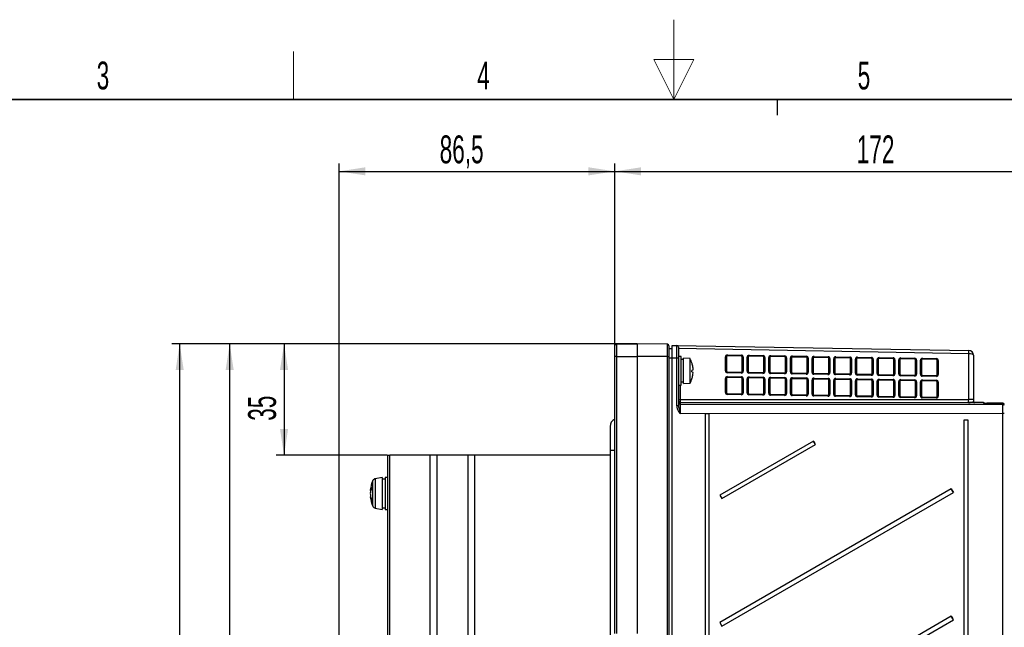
# Model space of a CAD drawing. Header units: millimetres. Extents: x 5 to 418, y 2 to 292.
# Tile 41 of 48: x 135 to 258, y 216 to 292. Entities that reach past the tile are written whole.
import ezdxf

# ---------------------------------------------------------------- set-up
doc = ezdxf.new("R2010")
doc.units = ezdxf.units.MM
doc.layers.add('SLD-0', color=7, linetype='Continuous')
doc.styles.add('SLDTEXTSTYLE0', font='TXT', dxfattribs={"width": 0.605})
doc.dimstyles.new('SLDDIMSTYLE1', dxfattribs={"dimtxt": 3.5, "dimasz": 3.302, "dimexe": 0, "dimexo": 0.0625, "dimgap": 0.875, "dimtad": 1, "dimlfac": 2.5, "dimrnd": 1e-09, "dimzin": 12, "dimdsep": 46, "dimtxsty": 'SLDTEXTSTYLE0', "dimsah": 1, "dimcen": 0.09, "dimadec": 0, "dimazin": 3, "dimtfac": 1, "dimtofl": 0, "dimtmove": 0, "dimatfit": 3, "dimfxl": 1, "dimfrac": 2, "dimtolj": 1, "dimtzin": 12, "dimarcsym": 0})
doc.dimstyles.new('SLDDIMSTYLE2', dxfattribs={"dimtxt": 3.5, "dimasz": 3.302, "dimexe": 0, "dimexo": 0.0625, "dimgap": 0.875, "dimtad": 1, "dimdec": 0, "dimlfac": 2.5, "dimrnd": 1e-09, "dimzin": 12, "dimdsep": 46, "dimtxsty": 'SLDTEXTSTYLE0', "dimsah": 1, "dimcen": 0.09, "dimadec": 0, "dimazin": 3, "dimtfac": 1, "dimtofl": 0, "dimtmove": 0, "dimatfit": 3, "dimfxl": 1, "dimfrac": 2, "dimtolj": 1, "dimtzin": 12, "dimarcsym": 0})

# ---------------------------------------------------------------- blocks, each defined once
blk = doc.blocks.new('_D_2')
at = {"layer": 'SLD-0'}
for p, q in [((212.38, 251.82), (160.26, 251.82)), ((161.26, 123.82), (161.26, 251.82)), ((175.78, 123.82), (160.26, 123.82))]:
    blk.add_line(p, q, dxfattribs=at)
for points in [[(161.26, 251.82), (160.75, 248.52), (161.76, 248.52)], [(161.26, 123.82), (161.76, 127.12), (160.75, 127.12)]]:
    blk.add_solid(points, dxfattribs=at)
at = {"layer": 'SLD-0', "insert": (156.74, 183.81), "char_height": 3.5, "attachment_point": 1, "rotation": 90, "style": 'SLDTEXTSTYLE0'}
blk.add_mtext('320', dxfattribs=at)
blk = doc.blocks.new('_D_3')
at = {"layer": 'SLD-0'}
for p, q in [((212.38, 251.82), (167.08, 251.82)), ((168.08, 251.82), (168.08, 237.82)), ((181.04, 237.82), (167.08, 237.82))]:
    blk.add_line(p, q, dxfattribs=at)
for points in [[(168.08, 251.82), (167.57, 248.52), (168.59, 248.52)], [(168.08, 237.82), (168.59, 241.12), (167.57, 241.12)]]:
    blk.add_solid(points, dxfattribs=at)
at = {"layer": 'SLD-0', "insert": (163.57, 242.15), "char_height": 3.5, "attachment_point": 1, "rotation": 90, "style": 'SLDTEXTSTYLE0'}
blk.add_mtext('35', dxfattribs=at)
blk = doc.blocks.new('_D_4')
at = {"layer": 'SLD-0'}
for p, q in [((209.58, 250.22), (209.58, 274.46)), ((278.34, 240.42), (278.34, 274.46)), ((209.58, 273.46), (278.34, 273.46))]:
    blk.add_line(p, q, dxfattribs=at)
for points in [[(209.58, 273.46), (212.89, 272.95), (212.89, 273.97)], [(278.34, 273.46), (275.04, 273.97), (275.04, 272.95)]]:
    blk.add_solid(points, dxfattribs=at)
at = {"layer": 'SLD-0', "insert": (239.95, 277.97), "char_height": 3.5, "attachment_point": 1, "style": 'SLDTEXTSTYLE0'}
blk.add_mtext('172', dxfattribs=at)
blk = doc.blocks.new('_D_5')
at = {"layer": 'SLD-0'}
for p, q in [((174.98, 140.71), (174.98, 274.46)), ((209.58, 250.22), (209.58, 274.46)), ((174.98, 273.46), (209.58, 273.46))]:
    blk.add_line(p, q, dxfattribs=at)
for points in [[(174.98, 273.46), (178.29, 272.95), (178.29, 273.97)], [(209.58, 273.46), (206.28, 273.97), (206.28, 272.95)]]:
    blk.add_solid(points, dxfattribs=at)
at = {"layer": 'SLD-0', "insert": (187.61, 277.97), "char_height": 3.5, "attachment_point": 1, "style": 'SLDTEXTSTYLE0'}
blk.add_mtext('86,5', dxfattribs=at)
blk = doc.blocks.new('_D_6')
at = {"layer": 'SLD-0'}
for p, q in [((212.38, 251.82), (153.98, 251.82)), ((154.98, 251.82), (154.98, 115.82)), ((212.38, 115.82), (153.98, 115.82))]:
    blk.add_line(p, q, dxfattribs=at)
for points in [[(154.98, 251.82), (154.48, 248.52), (155.49, 248.52)], [(154.98, 115.82), (155.49, 119.12), (154.48, 119.12)]]:
    blk.add_solid(points, dxfattribs=at)
at = {"layer": 'SLD-0', "insert": (150.47, 179.81), "char_height": 3.5, "attachment_point": 1, "rotation": 90, "style": 'SLDTEXTSTYLE0'}
blk.add_mtext('340', dxfattribs=at)

msp = doc.modelspace()

# ---------------------------------------------------------------- linework, layer by layer
at = {"color": 7, "linetype": 'Continuous', "lineweight": 25}
for p, q in [((209.5849, 250.2215), (209.5849, 251.5761)), ((209.7814, 251.776), (212.3849, 251.8215)), ((209.7814, 251.776), (209.7814, 250.2215)), ((212.3849, 251.8215), (212.3849, 250.2215)), ((216.1883, 251.7551), (212.3849, 251.8215)), ((216.1883, 250.2215), (216.1883, 251.7551)), ((216.3849, 251.5551), (216.3849, 250.2215)), ((216.3849, 251.2145), (216.7849, 251.2215)), ((216.7849, 250.0148), (216.7849, 251.6145)), ((216.7849, 251.6145), (217.3883, 251.604)), ((217.3883, 251.604), (253.9953, 250.965)), ((217.5849, 251.404), (217.5849, 250.0042)), ((253.9953, 250.565), (217.5849, 251.2006)), ((209.7814, 250.2215), (209.5849, 250.2215)), ((209.5849, 215.4215), (209.5849, 250.2215)), ((209.7814, 250.2215), (212.3849, 250.2215)), ((209.7814, 250.2215), (209.7814, 215.4215)), ((212.3849, 250.2215), (212.3849, 215.4215)), ((216.1883, 250.2215), (212.3849, 250.2215)), ((216.1883, 123.4807), (216.1883, 250.2215)), ((216.1883, 250.2215), (216.3849, 250.2215)), ((216.3849, 250.2215), (216.3849, 123.4807)), ((216.7849, 250.0217), (216.3849, 250.0147)), ((216.7849, 123.6283), (216.7849, 250.0148)), ((217.3884, 250.0042), (216.7849, 250.0148)), ((217.3884, 244.0057), (217.3884, 250.0042)), ((217.5849, 250.0042), (217.3884, 250.0042)), ((217.9049, 250.2215), (217.5849, 250.2215)), ((217.5849, 250.0042), (217.5849, 244.0057)), ((217.9049, 246.6215), (217.9049, 250.2215)), ((218.2249, 249.8215), (217.9049, 249.8215)), ((219.0249, 249.9615), (218.2249, 250.0215)), ((218.2249, 246.8215), (218.2249, 250.0215)), ((219.0249, 246.8815), (219.0249, 249.9615)), ((223.467, 248.4129), (223.467, 250.1729)), ((223.467, 250.1729), (223.5849, 250.1729)), ((223.5849, 250.1729), (223.5849, 248.4129)), ((225.4666, 250.2622), (223.707, 250.2929)), ((223.7111, 250.4129), (225.4708, 250.3821)), ((225.5846, 250.1422), (225.7066, 250.1422)), ((225.5846, 248.3822), (225.5846, 250.1422)), ((225.7066, 250.1422), (225.7066, 248.3822)), ((226.1861, 248.3655), (226.1861, 250.1254)), ((226.1861, 250.1254), (226.304, 250.1254)), ((226.304, 250.1254), (226.304, 248.3655)), ((228.1858, 250.2147), (226.4261, 250.2454)), ((226.4303, 250.3654), (228.19, 250.3347)), ((228.3037, 250.0947), (228.4258, 250.0947)), ((228.3037, 248.3348), (228.3037, 250.0947)), ((228.4258, 250.0947), (228.4258, 248.3348)), ((228.9053, 248.318), (228.9053, 250.078)), ((228.9053, 250.078), (229.0232, 250.078)), ((229.0232, 250.078), (229.0232, 248.318)), ((230.905, 250.1672), (229.1453, 250.198)), ((229.1495, 250.3179), (230.9092, 250.2872)), ((231.0229, 250.0473), (231.145, 250.0473)), ((231.0229, 248.2873), (231.0229, 250.0473)), ((231.145, 250.0473), (231.145, 248.2873)), ((231.6245, 248.2705), (231.6245, 250.0305)), ((231.6245, 250.0305), (231.7424, 250.0305)), ((231.7424, 250.0305), (231.7424, 248.2705)), ((233.6242, 250.1198), (231.8645, 250.1505)), ((231.8687, 250.2705), (233.6283, 250.2398)), ((233.7421, 249.9998), (233.8642, 249.9998)), ((233.7421, 248.2398), (233.7421, 249.9998)), ((233.8642, 249.9998), (233.8642, 248.2398)), ((234.3436, 248.2231), (234.3436, 249.983)), ((234.3436, 249.983), (234.4615, 249.983)), ((234.4615, 249.983), (234.4615, 248.2231)), ((236.3433, 250.0723), (234.5836, 250.103)), ((234.5878, 250.223), (236.3475, 250.1923)), ((236.4612, 249.9523), (236.5833, 249.9523)), ((236.4612, 248.1924), (236.4612, 249.9523)), ((236.5833, 249.9523), (236.5833, 248.1924)), ((237.0628, 248.1756), (237.0628, 249.9356)), ((237.0628, 249.9356), (237.1807, 249.9356)), ((237.1807, 249.9356), (237.1807, 248.1756)), ((239.0625, 250.0249), (237.3028, 250.0556)), ((237.307, 250.1755), (239.0667, 250.1448)), ((239.1804, 249.9049), (239.3025, 249.9049)), ((239.1804, 248.1449), (239.1804, 249.9049)), ((239.3025, 249.9049), (239.3025, 248.1449)), ((239.782, 248.1282), (239.782, 249.8881)), ((239.782, 249.8881), (239.8999, 249.8881)), ((239.8999, 249.8881), (239.8999, 248.1282)), ((241.7817, 249.9774), (240.022, 250.0081)), ((240.0262, 250.1281), (241.7859, 250.0974)), ((241.8996, 249.8574), (242.0217, 249.8574)), ((241.8996, 248.0974), (241.8996, 249.8574)), ((242.0217, 249.8574), (242.0217, 248.0974)), ((242.5012, 248.0807), (242.5012, 249.8407)), ((242.5012, 249.8407), (242.6191, 249.8407)), ((242.6191, 249.8407), (242.6191, 248.0807)), ((244.5008, 249.9299), (242.7412, 249.9606)), ((242.7453, 250.0806), (244.505, 250.0499)), ((244.6188, 249.8099), (244.7408, 249.8099)), ((244.6188, 248.05), (244.6188, 249.8099)), ((244.7408, 249.8099), (244.7408, 248.05)), ((245.2203, 248.0332), (245.2203, 249.7932)), ((245.2203, 249.7932), (245.3382, 249.7932)), ((245.3382, 249.7932), (245.3382, 248.0332)), ((247.22, 249.8825), (245.4603, 249.9132)), ((245.4645, 250.0332), (247.2242, 250.0024)), ((247.3379, 249.7625), (247.46, 249.7625)), ((247.3379, 248.0025), (247.3379, 249.7625)), ((247.46, 249.7625), (247.46, 248.0025)), ((247.9395, 247.9858), (247.9395, 249.7457)), ((247.9395, 249.7457), (248.0574, 249.7457)), ((248.0574, 249.7457), (248.0574, 247.9858)), ((249.9392, 249.835), (248.1795, 249.8657)), ((248.1837, 249.9857), (249.9434, 249.955)), ((250.0571, 249.715), (250.1792, 249.715)), ((250.0571, 247.9551), (250.0571, 249.715)), ((250.1792, 249.715), (250.1792, 247.9551)), ((253.9953, 244.8259), (253.9953, 250.565)), ((254.5849, 250.3651), (254.5849, 244.8259)), ((219.3806, 248.489), (219.2663, 248.4729)), ((223.467, 248.4129), (223.5849, 248.4129)), ((225.5846, 248.3822), (225.7066, 248.3822)), ((226.1861, 248.3655), (226.304, 248.3655)), ((219.2635, 248.2779), (219.3773, 248.2619)), ((223.467, 245.6928), (223.467, 247.4528)), ((223.467, 247.4528), (223.5849, 247.4528)), ((223.5849, 247.4528), (223.5849, 245.6928)), ((223.7028, 248.293), (225.4625, 248.2622)), ((225.4625, 248.1423), (223.7028, 248.173)), ((225.4666, 247.5421), (223.707, 247.5728)), ((223.7111, 247.6928), (225.4708, 247.662)), ((225.5846, 247.4221), (225.7066, 247.4221)), ((225.5846, 245.6621), (225.5846, 247.4221)), ((225.7066, 247.4221), (225.7066, 245.6621)), ((226.1861, 245.6454), (226.1861, 247.4053)), ((226.1861, 247.4053), (226.304, 247.4053)), ((226.304, 247.4053), (226.304, 245.6454)), ((226.4219, 248.2455), (228.1816, 248.2148)), ((228.1816, 248.0948), (226.4219, 248.1255)), ((228.1858, 247.4946), (226.4261, 247.5253)), ((226.4303, 247.6453), (228.19, 247.6146)), ((228.3037, 248.3348), (228.4258, 248.3348)), ((228.3037, 247.3746), (228.4258, 247.3746)), ((228.3037, 245.6146), (228.3037, 247.3746)), ((228.4258, 247.3746), (228.4258, 245.6146)), ((228.9053, 248.318), (229.0232, 248.318)), ((228.9053, 245.5979), (228.9053, 247.3579)), ((228.9053, 247.3579), (229.0232, 247.3579)), ((229.0232, 247.3579), (229.0232, 245.5979)), ((229.1411, 248.198), (230.9008, 248.1673)), ((230.9008, 248.0473), (229.1411, 248.078)), ((230.905, 247.4471), (229.1453, 247.4778)), ((229.1495, 247.5978), (230.9092, 247.5671)), ((231.0229, 248.2873), (231.145, 248.2873)), ((231.0229, 247.3271), (231.145, 247.3271)), ((231.0229, 245.5672), (231.0229, 247.3271)), ((231.145, 247.3271), (231.145, 245.5672)), ((231.6245, 248.2705), (231.7424, 248.2705)), ((231.6245, 245.5504), (231.6245, 247.3104)), ((231.6245, 247.3104), (231.7424, 247.3104)), ((231.7424, 247.3104), (231.7424, 245.5504)), ((231.8603, 248.1506), (233.62, 248.1199)), ((233.62, 247.9999), (231.8603, 248.0306)), ((233.6242, 247.3997), (231.8645, 247.4304)), ((231.8687, 247.5504), (233.6283, 247.5196)), ((233.7421, 248.2398), (233.8642, 248.2398)), ((233.7421, 247.2797), (233.8642, 247.2797)), ((233.7421, 245.5197), (233.7421, 247.2797)), ((233.8642, 247.2797), (233.8642, 245.5197)), ((234.3436, 248.2231), (234.4615, 248.2231)), ((234.3436, 245.503), (234.3436, 247.2629)), ((234.3436, 247.2629), (234.4615, 247.2629)), ((234.4615, 247.2629), (234.4615, 245.503)), ((234.5794, 248.1031), (236.3391, 248.0724)), ((236.3391, 247.9524), (234.5794, 247.9831)), ((236.3433, 247.3522), (234.5836, 247.3829)), ((234.5878, 247.5029), (236.3475, 247.4722)), ((236.4612, 248.1924), (236.5833, 248.1924)), ((236.4612, 247.2322), (236.5833, 247.2322)), ((236.4612, 245.4723), (236.4612, 247.2322)), ((236.5833, 247.2322), (236.5833, 245.4723)), ((237.0628, 248.1756), (237.1807, 248.1756)), ((237.0628, 245.4555), (237.0628, 247.2155)), ((237.0628, 247.2155), (237.1807, 247.2155)), ((237.1807, 247.2155), (237.1807, 245.4555)), ((237.2986, 248.0556), (239.0583, 248.0249)), ((239.0583, 247.9049), (237.2986, 247.9357)), ((239.0625, 247.3047), (237.3028, 247.3355)), ((237.307, 247.4554), (239.0667, 247.4247)), ((239.1804, 248.1449), (239.3025, 248.1449)), ((239.1804, 247.1848), (239.3025, 247.1848)), ((239.1804, 245.4248), (239.1804, 247.1848)), ((239.3025, 247.1848), (239.3025, 245.4248)), ((239.782, 248.1282), (239.8999, 248.1282)), ((239.782, 245.408), (239.782, 247.168)), ((239.782, 247.168), (239.8999, 247.168)), ((239.8999, 247.168), (239.8999, 245.408)), ((240.0178, 248.0082), (241.7775, 247.9775)), ((241.7775, 247.8575), (240.0178, 247.8882)), ((241.7817, 247.2573), (240.022, 247.288)), ((240.0262, 247.408), (241.7859, 247.3773)), ((241.8996, 248.0974), (242.0217, 248.0974)), ((241.8996, 247.1373), (242.0217, 247.1373)), ((241.8996, 245.3773), (241.8996, 247.1373)), ((242.0217, 247.1373), (242.0217, 245.3773)), ((242.5012, 248.0807), (242.6191, 248.0807)), ((242.5012, 245.3606), (242.5012, 247.1205)), ((242.5012, 247.1205), (242.6191, 247.1205)), ((242.6191, 247.1205), (242.6191, 245.3606)), ((242.737, 247.9607), (244.4967, 247.93)), ((244.4967, 247.81), (242.737, 247.8407)), ((244.5008, 247.2098), (242.7412, 247.2405)), ((242.7453, 247.3605), (244.505, 247.3298)), ((244.6188, 248.05), (244.7408, 248.05)), ((245.2203, 248.0332), (245.3382, 248.0332)), ((245.4561, 247.9132), (247.2158, 247.8825)), ((247.2158, 247.7626), (245.4561, 247.7933)), ((247.22, 247.1624), (245.4603, 247.1931)), ((245.4645, 247.313), (247.2242, 247.2823)), ((247.3379, 248.0025), (247.46, 248.0025)), ((247.9395, 247.9858), (248.0574, 247.9858)), ((248.1753, 247.8658), (249.935, 247.8351)), ((249.935, 247.7151), (248.1753, 247.7458)), ((249.9392, 247.1149), (248.1795, 247.1456)), ((248.1837, 247.2656), (249.9434, 247.2349)), ((250.0571, 247.9551), (250.1792, 247.9551)), ((217.5849, 246.6215), (217.9049, 246.6215)), ((217.7814, 246.6215), (217.7814, 244.8149)), ((217.9049, 247.0215), (218.2249, 247.0215)), ((218.2249, 246.8215), (219.0249, 246.8815)), ((244.6188, 247.0898), (244.7408, 247.0898)), ((244.6188, 245.3299), (244.6188, 247.0898)), ((244.7408, 247.0898), (244.7408, 245.3299)), ((245.2203, 245.3131), (245.2203, 247.0731)), ((245.2203, 247.0731), (245.3382, 247.0731)), ((245.3382, 247.0731), (245.3382, 245.3131)), ((247.3379, 247.0424), (247.46, 247.0424)), ((247.3379, 245.2824), (247.3379, 247.0424)), ((247.46, 247.0424), (247.46, 245.2824)), ((247.9395, 245.2657), (247.9395, 247.0256)), ((247.9395, 247.0256), (248.0574, 247.0256)), ((248.0574, 247.0256), (248.0574, 245.2657)), ((250.0571, 246.9949), (250.1792, 246.9949)), ((250.0571, 245.2349), (250.0571, 246.9949)), ((250.1792, 246.9949), (250.1792, 245.2349)), ((217.5849, 244.8149), (217.7814, 244.8149)), ((217.7814, 244.8149), (253.9953, 244.8259)), ((223.467, 245.6928), (223.5849, 245.6928)), ((223.7028, 245.5728), (225.4625, 245.5421)), ((225.4625, 245.4221), (223.7028, 245.4529)), ((225.5846, 245.6621), (225.7066, 245.6621)), ((226.1861, 245.6454), (226.304, 245.6454)), ((226.4219, 245.5254), (228.1816, 245.4947)), ((228.1816, 245.3747), (226.4219, 245.4054)), ((228.3037, 245.6146), (228.4258, 245.6146)), ((228.9053, 245.5979), (229.0232, 245.5979)), ((229.1411, 245.4779), (230.9008, 245.4472)), ((230.9008, 245.3272), (229.1411, 245.3579)), ((231.0229, 245.5672), (231.145, 245.5672)), ((231.6245, 245.5504), (231.7424, 245.5504)), ((231.8603, 245.4305), (233.62, 245.3997)), ((233.62, 245.2798), (231.8603, 245.3105)), ((233.7421, 245.5197), (233.8642, 245.5197)), ((234.3436, 245.503), (234.4615, 245.503)), ((234.5794, 245.383), (236.3391, 245.3523)), ((236.3391, 245.2323), (234.5794, 245.263)), ((236.4612, 245.4723), (236.5833, 245.4723)), ((237.0628, 245.4555), (237.1807, 245.4555)), ((237.2986, 245.3355), (239.0583, 245.3048)), ((239.0583, 245.1848), (237.2986, 245.2155)), ((239.1804, 245.4248), (239.3025, 245.4248)), ((239.782, 245.408), (239.8999, 245.408)), ((240.0178, 245.2881), (241.7775, 245.2574)), ((241.7775, 245.1374), (240.0178, 245.1681)), ((241.8996, 245.3773), (242.0217, 245.3773)), ((242.5012, 245.3606), (242.6191, 245.3606)), ((242.737, 245.2406), (244.4967, 245.2099)), ((244.4967, 245.0899), (242.737, 245.1206)), ((244.6188, 245.3299), (244.7408, 245.3299)), ((245.2203, 245.3131), (245.3382, 245.3131)), ((245.4561, 245.1931), (247.2158, 245.1624)), ((247.2158, 245.0424), (245.4561, 245.0732)), ((247.3379, 245.2824), (247.46, 245.2824)), ((247.9395, 245.2657), (248.0574, 245.2657)), ((248.1753, 245.1457), (249.935, 245.115)), ((249.935, 244.995), (248.1753, 245.0257)), ((250.0571, 245.2349), (250.1792, 245.2349)), ((254.5849, 244.8259), (253.9953, 244.8259)), ((254.5849, 244.8259), (254.5849, 244.5415)), ((217.5849, 244.0057), (217.3884, 244.0057)), ((253.9849, 244.426), (217.7849, 244.4149)), ((217.7849, 244.4149), (217.7849, 244.233)), ((217.7849, 244.233), (258.2649, 244.2456)), ((253.9849, 244.4215), (253.9849, 244.426)), ((255.8649, 244.4215), (253.99, 244.4215)), ((255.8649, 244.3795), (255.8649, 244.4215)), ((255.8649, 244.3795), (255.8981, 244.3767)), ((255.8943, 244.3771), (255.8914, 244.3773)), ((258.2649, 244.3719), (256.2579, 244.3725)), ((256.258, 244.3725), (256.2579, 244.3725)), ((258.2649, 244.2456), (258.2649, 244.3719)), ((258.2684, 243.0458), (217.7813, 243.0332)), ((221.444, 243.0215), (220.915, 243.0215)), ((220.915, 243.0215), (220.915, 131.0215)), ((221.444, 131.0215), (221.444, 243.0215)), ((253.924, 242.2215), (253.395, 242.2215)), ((253.395, 242.2215), (253.395, 139.8215)), ((253.924, 139.8215), (253.924, 242.2215)), ((258.2684, 138.6215), (258.2684, 243.0458)), ((258.4649, 243.0458), (258.2684, 243.0458)), ((208.9849, 241.4215), (208.9849, 238.4215)), ((234.502, 239.5996), (222.7638, 232.8215)), ((223.0238, 232.3711), (234.7619, 239.1492)), ((234.7619, 239.1492), (234.502, 239.5996)), ((181.0449, 237.8215), (181.0449, 149.8215)), ((181.0449, 237.8215), (181.3449, 237.8215)), ((181.3449, 149.8215), (181.3449, 237.8215)), ((186.3849, 237.8215), (181.3449, 237.8215)), ((186.3849, 237.8215), (186.3849, 149.8215)), ((187.2417, 237.8215), (186.3849, 237.8215)), ((187.2417, 237.8215), (187.2417, 149.8215)), ((191.128, 237.8215), (187.2417, 237.8215)), ((191.128, 237.8215), (191.128, 149.8215)), ((191.9849, 237.8215), (191.128, 237.8215)), ((191.9849, 237.8215), (191.9849, 149.8215)), ((208.9849, 237.8215), (191.9849, 237.8215)), ((208.9849, 238.4215), (208.9849, 181.6215)), ((209.5849, 238.4215), (208.9849, 238.4215)), ((180.4049, 235.0215), (179.5204, 234.8655)), ((179.5204, 234.8655), (179.5204, 231.1774)), ((180.4049, 235.0215), (180.4049, 231.478)), ((180.7849, 234.8215), (180.4049, 234.8215)), ((181.0449, 235.0215), (180.7849, 235.0215)), ((180.7849, 235.0215), (180.7849, 231.478)), ((179.2237, 231.778), (179.2237, 234.6327)), ((251.8152, 233.597), (222.7638, 216.8215)), ((252.0752, 233.1466), (251.8152, 233.597)), ((178.9655, 233.3973), (178.9044, 233.4142)), ((178.9073, 233.0593), (178.9044, 233.0594)), ((178.9387, 232.6383), (178.9044, 232.6287)), ((178.9766, 233.434), (178.9156, 233.4493)), ((178.9333, 233.2726), (178.9156, 233.2706)), ((178.9548, 232.5627), (178.9156, 232.5539)), ((222.7638, 232.8215), (223.0238, 232.3711)), ((223.0238, 216.3711), (252.0752, 233.1466)), ((179.2237, 231.4102), (179.2237, 231.778)), ((179.5204, 231.1774), (180.4049, 231.0215)), ((180.4049, 231.478), (180.4049, 231.0215)), ((180.4049, 231.2215), (180.7849, 231.2215)), ((180.7849, 231.478), (180.7849, 231.0215)), ((180.7849, 231.0215), (181.0449, 231.0215)), ((251.8152, 217.597), (222.7638, 200.8215)), ((252.0752, 217.1466), (251.8152, 217.597)), ((222.7638, 216.8215), (223.0238, 216.3711)), ((223.0238, 200.3711), (252.0752, 217.1466))]:
    msp.add_line(p, q, dxfattribs=at)
for centre, radius, start, end in [((209.7849, 251.5761), 0.2, 91, 180), ((216.1849, 251.5551), 0.2, 0, 89), ((217.3849, 251.404), 0.2, 0, 89), ((248.2643, 250.765), 5.7345, 358.001617, 1.998383), ((253.9849, 250.3651), 0.6, 0, 89), ((216.2198, 248.4215), 3.2, 16.959977, 28.767073), ((223.707, 250.1729), 0.24, 89, 180), ((223.7049, 250.1729), 0.12, 89, 180), ((221.9894, 250.4129), 1.7218, 356.002642, 359.998576), ((223.7491, 250.3822), 1.7218, 356.002642, 359.998576), ((225.4646, 250.1422), 0.12, 0, 89), ((225.4666, 250.1422), 0.24, 0, 89), ((226.4261, 250.1254), 0.24, 89, 180), ((226.424, 250.1254), 0.12, 89, 180), ((224.7086, 250.3654), 1.7218, 356.002642, 359.998576), ((226.4682, 250.3347), 1.7218, 356.002642, 359.998576), ((228.1837, 250.0947), 0.12, 0, 89), ((228.1858, 250.0947), 0.24, 0, 89), ((229.1453, 250.078), 0.24, 89, 180), ((229.1432, 250.078), 0.12, 89, 180), ((227.4277, 250.318), 1.7218, 356.002642, 359.998576), ((229.1874, 250.2873), 1.7218, 356.002642, 359.998576), ((230.9029, 250.0473), 0.12, 0, 89), ((230.905, 250.0473), 0.24, 0, 89), ((231.8645, 250.0305), 0.24, 89, 180), ((231.8624, 250.0305), 0.12, 89, 180), ((230.1469, 250.2705), 1.7218, 356.002642, 359.998576), ((231.9066, 250.2398), 1.7218, 356.002642, 359.998576), ((233.6221, 249.9998), 0.12, 0, 89), ((233.6242, 249.9998), 0.24, 0, 89), ((234.5836, 249.983), 0.24, 89, 180), ((234.5815, 249.983), 0.12, 89, 180), ((232.8661, 250.2231), 1.7218, 356.002642, 359.998576), ((234.6258, 250.1923), 1.7218, 356.002642, 359.998576), ((236.3412, 249.9523), 0.12, 0, 89), ((236.3433, 249.9523), 0.24, 0, 89), ((237.3028, 249.9356), 0.24, 89, 180), ((237.3007, 249.9356), 0.12, 89, 180), ((235.5852, 250.1756), 1.7218, 356.002642, 359.998576), ((237.3449, 250.1449), 1.7218, 356.002642, 359.998576), ((239.0604, 249.9049), 0.12, 0, 89), ((239.0625, 249.9049), 0.24, 0, 89), ((240.022, 249.8881), 0.24, 89, 180), ((240.0199, 249.8881), 0.12, 89, 180), ((238.3044, 250.1281), 1.7218, 356.002642, 359.998576), ((240.0641, 250.0974), 1.7218, 356.002642, 359.998576), ((241.7796, 249.8574), 0.12, 0, 89), ((241.7817, 249.8574), 0.24, 0, 89), ((242.7412, 249.8407), 0.24, 89, 180), ((242.7391, 249.8407), 0.12, 89, 180), ((241.0236, 250.0807), 1.7218, 356.002642, 359.998576), ((242.7833, 250.0499), 1.7218, 356.002642, 359.998576), ((244.4988, 249.8099), 0.12, 0, 89), ((244.5008, 249.8099), 0.24, 0, 89), ((245.4603, 249.7932), 0.24, 89, 180), ((245.4582, 249.7932), 0.12, 89, 180), ((243.7428, 250.0332), 1.7218, 356.002642, 359.998576), ((245.5025, 250.0025), 1.7218, 356.002642, 359.998576), ((247.2179, 249.7625), 0.12, 0, 89), ((247.22, 249.7625), 0.24, 0, 89), ((248.1795, 249.7457), 0.24, 89, 180), ((248.1774, 249.7457), 0.12, 89, 180), ((246.4619, 249.9857), 1.7218, 356.002642, 359.998576), ((248.2216, 249.955), 1.7218, 356.002642, 359.998576), ((249.9371, 249.715), 0.12, 0, 89), ((249.9392, 249.715), 0.24, 0, 89), ((216.0824, 248.4215), 3.1843, 357.415315, 0.925668), ((216.2075, 248.4221), 3.21, 8.022847, 16.890032), ((218.8834, 248.6642), 0.5272, 340.581663, 353.105629), ((216.6589, 248.5255), 2.7489, 1.573549, 7.202062), ((223.707, 248.4129), 0.24, 180, 269), ((223.7049, 248.4129), 0.12, 180, 269), ((225.4666, 248.3822), 0.24, 269, 0), ((225.4646, 248.3822), 0.12, 269, 0), ((226.4261, 248.3655), 0.24, 180, 269), ((226.424, 248.3655), 0.12, 180, 269), ((216.2198, 248.4215), 3.2, 331.232927, 341.374656), ((216.2087, 248.4206), 3.2088, 341.448082, 350.313541), ((216.6639, 248.3039), 2.7407, 351.116668, 356.783555), ((218.888, 248.1029), 0.5145, 5.27194, 18.005215), ((223.707, 247.4528), 0.24, 89, 180), ((223.7049, 247.4528), 0.12, 89, 180), ((221.9835, 248.233), 1.7204, 358.001617, 1.998383), ((221.9894, 247.6928), 1.7218, 356.002642, 359.998576), ((223.7432, 248.2022), 1.7204, 358.001617, 1.998383), ((223.7491, 247.6621), 1.7218, 356.002642, 359.998576), ((225.4646, 247.4221), 0.12, 0, 89), ((225.4666, 247.4221), 0.24, 0, 89), ((226.4261, 247.4053), 0.24, 89, 180), ((226.424, 247.4053), 0.12, 89, 180), ((224.7026, 248.1855), 1.7204, 358.001617, 1.998383), ((224.7086, 247.6453), 1.7218, 356.002642, 359.998576), ((228.1858, 248.3348), 0.24, 269, 0), ((228.1837, 248.3348), 0.12, 269, 0), ((226.4623, 248.1548), 1.7204, 358.001617, 1.998383), ((226.4682, 247.6146), 1.7218, 356.002642, 359.998576), ((228.1837, 247.3746), 0.12, 0, 89), ((228.1858, 247.3746), 0.24, 0, 89), ((229.1453, 248.318), 0.24, 180, 269), ((229.1453, 247.3579), 0.24, 89, 180), ((229.1432, 248.318), 0.12, 180, 269), ((229.1432, 247.3579), 0.12, 89, 180), ((227.4218, 248.138), 1.7204, 358.001617, 1.998383), ((227.4277, 247.5979), 1.7218, 356.002642, 359.998576), ((230.905, 248.2873), 0.24, 269, 0), ((230.9029, 248.2873), 0.12, 269, 0), ((229.1815, 248.1073), 1.7204, 358.001617, 1.998383), ((229.1874, 247.5672), 1.7218, 356.002642, 359.998576), ((230.9029, 247.3271), 0.12, 0, 89), ((230.905, 247.3271), 0.24, 0, 89), ((231.8645, 248.2705), 0.24, 180, 269), ((231.8645, 247.3104), 0.24, 89, 180), ((231.8624, 248.2705), 0.12, 180, 269), ((231.8624, 247.3104), 0.12, 89, 180), ((230.141, 248.0906), 1.7204, 358.001617, 1.998383), ((230.1469, 247.5504), 1.7218, 356.002642, 359.998576), ((233.6242, 248.2398), 0.24, 269, 0), ((233.6221, 248.2398), 0.12, 269, 0), ((231.9007, 248.0599), 1.7204, 358.001617, 1.998383), ((231.9066, 247.5197), 1.7218, 356.002642, 359.998576), ((233.6221, 247.2797), 0.12, 0, 89), ((233.6242, 247.2797), 0.24, 0, 89), ((234.5836, 248.2231), 0.24, 180, 269), ((234.5836, 247.2629), 0.24, 89, 180), ((234.5815, 248.2231), 0.12, 180, 269), ((234.5815, 247.2629), 0.12, 89, 180), ((232.8601, 248.0431), 1.7204, 358.001617, 1.998383), ((232.8661, 247.5029), 1.7218, 356.002642, 359.998576), ((236.3433, 248.1924), 0.24, 269, 0), ((236.3412, 248.1924), 0.12, 269, 0), ((234.6198, 248.0124), 1.7204, 358.001617, 1.998383), ((234.6258, 247.4722), 1.7218, 356.002642, 359.998576), ((236.3412, 247.2322), 0.12, 0, 89), ((236.3433, 247.2322), 0.24, 0, 89), ((237.3028, 248.1756), 0.24, 180, 269), ((237.3028, 247.2155), 0.24, 89, 180), ((237.3007, 248.1756), 0.12, 180, 269), ((237.3007, 247.2155), 0.12, 89, 180), ((235.5793, 247.9956), 1.7204, 358.001617, 1.998383), ((235.5852, 247.4555), 1.7218, 356.002642, 359.998576), ((239.0625, 248.1449), 0.24, 269, 0), ((239.0604, 248.1449), 0.12, 269, 0), ((237.339, 247.9649), 1.7204, 358.001617, 1.998383), ((237.3449, 247.4248), 1.7218, 356.002642, 359.998576), ((239.0604, 247.1848), 0.12, 0, 89), ((239.0625, 247.1848), 0.24, 0, 89), ((240.022, 248.1282), 0.24, 180, 269), ((240.022, 247.168), 0.24, 89, 180), ((240.0199, 248.1282), 0.12, 180, 269), ((240.0199, 247.168), 0.12, 89, 180), ((238.2985, 247.9482), 1.7204, 358.001617, 1.998383), ((238.3044, 247.408), 1.7218, 356.002642, 359.998576), ((241.7817, 248.0974), 0.24, 269, 0), ((241.7796, 248.0974), 0.12, 269, 0), ((240.0582, 247.9175), 1.7204, 358.001617, 1.998383), ((240.0641, 247.3773), 1.7218, 356.002642, 359.998576), ((241.7796, 247.1373), 0.12, 0, 89), ((241.7817, 247.1373), 0.24, 0, 89), ((242.7412, 248.0807), 0.24, 180, 269), ((242.7412, 247.1205), 0.24, 89, 180), ((242.7391, 248.0807), 0.12, 180, 269), ((242.7391, 247.1205), 0.12, 89, 180), ((241.0177, 247.9007), 1.7204, 358.001617, 1.998383), ((241.0236, 247.3606), 1.7218, 356.002642, 359.998576), ((244.5008, 248.05), 0.24, 269, 0), ((244.4988, 248.05), 0.12, 269, 0), ((242.7774, 247.87), 1.7204, 358.001617, 1.998383), ((242.7833, 247.3298), 1.7218, 356.002642, 359.998576), ((244.4988, 247.0898), 0.12, 0, 89), ((244.5008, 247.0898), 0.24, 0, 89), ((245.4603, 248.0332), 0.24, 180, 269), ((245.4603, 247.0731), 0.24, 89, 180), ((245.4582, 248.0332), 0.12, 180, 269), ((245.4582, 247.0731), 0.12, 89, 180), ((243.7368, 247.8533), 1.7204, 358.001617, 1.998383), ((243.7428, 247.3131), 1.7218, 356.002642, 359.998576), ((247.22, 248.0025), 0.24, 269, 0), ((247.2179, 248.0025), 0.12, 269, 0), ((245.4965, 247.8225), 1.7204, 358.001617, 1.998383), ((245.5025, 247.2824), 1.7218, 356.002642, 359.998576), ((247.2179, 247.0424), 0.12, 0, 89), ((247.22, 247.0424), 0.24, 0, 89), ((248.1795, 247.9858), 0.24, 180, 269), ((248.1795, 247.0256), 0.24, 89, 180), ((248.1774, 247.9858), 0.12, 180, 269), ((248.1774, 247.0256), 0.12, 89, 180), ((246.456, 247.8058), 1.7204, 358.001617, 1.998383), ((246.4619, 247.2656), 1.7218, 356.002642, 359.998576), ((249.9392, 247.9551), 0.24, 269, 0), ((249.9371, 247.9551), 0.12, 269, 0), ((248.2157, 247.7751), 1.7204, 358.001617, 1.998383), ((248.2216, 247.2349), 1.7218, 356.002642, 359.998576), ((249.9392, 246.9949), 0.24, 0, 89), ((249.9371, 246.9949), 0.12, 0, 89), ((223.707, 245.6928), 0.24, 180, 269), ((223.7049, 245.6928), 0.12, 180, 269), ((221.9835, 245.5129), 1.7204, 358.001617, 1.998383), ((225.4666, 245.6621), 0.24, 269, 0), ((225.4646, 245.6621), 0.12, 269, 0), ((223.7432, 245.4821), 1.7204, 358.001617, 1.998383), ((226.4261, 245.6454), 0.24, 180, 269), ((226.424, 245.6454), 0.12, 180, 269), ((224.7026, 245.4654), 1.7204, 358.001617, 1.998383), ((228.1858, 245.6146), 0.24, 269, 0), ((228.1837, 245.6146), 0.12, 269, 0), ((226.4623, 245.4347), 1.7204, 358.001617, 1.998383), ((229.1453, 245.5979), 0.24, 180, 269), ((229.1432, 245.5979), 0.12, 180, 269), ((227.4218, 245.4179), 1.7204, 358.001617, 1.998383), ((230.905, 245.5672), 0.24, 269, 0), ((230.9029, 245.5672), 0.12, 269, 0), ((229.1815, 245.3872), 1.7204, 358.001617, 1.998383), ((231.8645, 245.5504), 0.24, 180, 269), ((231.8624, 245.5504), 0.12, 180, 269), ((230.141, 245.3705), 1.7204, 358.001617, 1.998383), ((233.6242, 245.5197), 0.24, 269, 0), ((233.6221, 245.5197), 0.12, 269, 0), ((231.9007, 245.3397), 1.7204, 358.001617, 1.998383), ((234.5836, 245.503), 0.24, 180, 269), ((234.5815, 245.503), 0.12, 180, 269), ((232.8601, 245.323), 1.7204, 358.001617, 1.998383), ((236.3433, 245.4723), 0.24, 269, 0), ((236.3412, 245.4723), 0.12, 269, 0), ((234.6198, 245.2923), 1.7204, 358.001617, 1.998383), ((237.3028, 245.4555), 0.24, 180, 269), ((237.3007, 245.4555), 0.12, 180, 269), ((235.5793, 245.2755), 1.7204, 358.001617, 1.998383), ((239.0625, 245.4248), 0.24, 269, 0), ((239.0604, 245.4248), 0.12, 269, 0), ((237.339, 245.2448), 1.7204, 358.001617, 1.998383), ((240.022, 245.408), 0.24, 180, 269), ((240.0199, 245.408), 0.12, 180, 269), ((238.2985, 245.2281), 1.7204, 358.001617, 1.998383), ((241.7817, 245.3773), 0.24, 269, 0), ((241.7796, 245.3773), 0.12, 269, 0), ((240.0582, 245.1974), 1.7204, 358.001617, 1.998383), ((242.7412, 245.3606), 0.24, 180, 269), ((242.7391, 245.3606), 0.12, 180, 269), ((241.0177, 245.1806), 1.7204, 358.001617, 1.998383), ((244.5008, 245.3299), 0.24, 269, 0), ((244.4988, 245.3299), 0.12, 269, 0), ((242.7774, 245.1499), 1.7204, 358.001617, 1.998383), ((245.4603, 245.3131), 0.24, 180, 269), ((245.4582, 245.3131), 0.12, 180, 269), ((243.7368, 245.1331), 1.7204, 358.001617, 1.998383), ((247.22, 245.2824), 0.24, 269, 0), ((247.2179, 245.2824), 0.12, 269, 0), ((245.4965, 245.1024), 1.7204, 358.001617, 1.998383), ((248.1795, 245.2657), 0.24, 180, 269), ((248.1774, 245.2657), 0.12, 180, 269), ((246.456, 245.0857), 1.7204, 358.001617, 1.998383), ((249.9392, 245.2349), 0.24, 269, 0), ((249.9371, 245.2349), 0.12, 269, 0), ((248.2157, 245.055), 1.7204, 358.001617, 1.998383), ((217.7848, 244.6149), 0.2, 180.004364, 270.004363), ((217.7848, 244.433), 0.2, 180.004364, 270.004363), ((253.9849, 243.8259), 0.6001, 83.623754, 90.000002), ((254.0648, 244.5386), 0.1172, 263.467326, 269.9998), ((254.7049, 244.5415), 0.12, 180, 270), ((255.8649, 244.2215), 0.2, 49.840918, 90), ((258.2649, 244.1719), 0.2, 0, 89.982543), ((258.2649, 244.1719), 0.2, 0.004364, 90.004363), ((258.2649, 244.0457), 0.2, 0.004364, 90.004363), ((209.9849, 241.4215), 1, 113.578178, 180), ((253.1109, 250.0415), 21.3383, 209.297941, 210.694177), ((179.5898, 234.4716), 0.4, 100, 156.245977), ((182.8849, 233.0215), 4, 156.245977, 174.158313), ((180.3689, 233.1754), 1.4789, 154.808024, 169.327615), ((180.9667, 232.8168), 2.0838, 158.296072, 169.845034), ((181.495, 233.6962), 2.4667, 177.473074, 182.526926), ((270.4241, 244.0389), 21.3383, 209.297941, 210.694177), ((179.0205, 233.3964), 0.1175, 153.204577, 171.254792), ((182.8871, 232.9532), 3.9842, 175.430776, 178.472973), ((182.5095, 232.8821), 3.6065, 175.19483, 178.387435), ((182.8871, 233.0898), 3.9842, 181.527027, 184.569224), ((179.3986, 232.6648), 0.4956, 184.171672, 192.927199), ((182.8849, 233.0215), 4, 185.841687, 203.754023), ((181.5639, 232.8831), 2.6765, 168.761738, 171.675524), ((181.6855, 233.1826), 2.8001, 188.424874, 198.538392), ((181.0936, 232.8871), 2.2034, 188.697723, 200.565579), ((180.7038, 232.2027), 1.6755, 176.933894, 183.066106), ((179.5898, 231.5714), 0.4, 203.754023, 260), ((270.4241, 228.0389), 21.3383, 209.297941, 210.694177)]:
    msp.add_arc(centre, radius, start, end, dxfattribs=at)
for centre, major_axis, ratio, start_param, end_param in [((217.3849, 250.0038), (0.0035, 1.6002), 0.00222695, 4.71266601, 6.28315129), ((253.9849, 250.3651), (0.6, 0), 0.33333333, 0, 1.55334303), ((217.7849, 244.8149), (-0.0001, 0.4), 0.0087262, 1.57079234, 3.12413803), ((253.9849, 244.8259), (0.0002, 0.4), 0.02617859, 3.15906856, 4.71241425), ((217.7849, 243.0332), (0.0001, 1.2), 0.00297041, 0.01745714, 1.57080295), ((253.9849, 244.5415), (0.6, 0), 0.19996954, 4.71238898, 4.82369234), ((256.2649, 244.3795), (0.4, 0), 0.01745506, 3.14159265, 3.42979673), ((256.2649, 244.3795), (0.4, 0), 0.01745506, 3.42979673, 4.69493569), ((258.2649, 243.0458), (-0.0001, 1.2), 0.00297041, 4.71238421, 6.26573001)]:
    msp.add_ellipse(centre, major_axis=major_axis, ratio=ratio, start_param=start_param, end_param=end_param, dxfattribs=at)
for points, knots in [([(217.7813, 243.0332), (217.7806, 243.0343), (217.7149, 243.1383), (217.5838, 243.3465), (217.4574, 243.6183), (217.3977, 243.8428), (217.3915, 243.951), (217.3884, 244.0057)], [0, 0, 0, 0, 0.0037659, 0.34734759, 0.69465093, 0.84567641, 1, 1, 1, 1]), ([(217.5849, 244.0057), (217.5866, 243.9617), (217.59, 243.8735), (217.6218, 243.6709), (217.6862, 243.3941), (217.7491, 243.1556), (217.7809, 243.0346), (217.7813, 243.0332)], [0, 0, 0, 0, 0.13641091, 0.27393684, 0.63111946, 0.99565508, 1, 1, 1, 1]), ([(253.99, 244.4215), (253.9893, 244.4215), (253.9875, 244.4215), (253.9858, 244.4215), (253.9849, 244.4215)], [0, 0, 0, 0, 0.40604864, 1, 1, 1, 1]), ([(254.0515, 244.4222), (254.052, 244.4223), (254.0536, 244.4224), (254.0617, 244.4231), (254.0796, 244.4248), (254.1148, 244.429), (254.2374, 244.449), (254.4097, 244.4936), (254.5593, 244.5265), (254.5764, 244.5365), (254.5849, 244.5415)], [0, 0, 0, 0, 0.01054056, 0.0306508, 0.05950431, 0.10569784, 0.18760385, 0.56614382, 0.78606753, 1, 1, 1, 1])]:
    msp.add_open_spline(points, degree=3, knots=knots, dxfattribs=at)
at = {"layer": 'SLD-0', "lineweight": 18}
for p, q in [((217, 292.5), (217, 282.5)), ((169.25, 282.5), (169.25, 288.5)), ((219.5, 287.5), (214.5, 287.5)), ((214.5, 287.5), (217, 282.5)), ((217, 282.5), (219.5, 287.5))]:
    msp.add_line(p, q, dxfattribs=at)
at = {"layer": 'SLD-0', "lineweight": 35}
msp.add_line((408, 282.5), (26, 282.5), dxfattribs=at)
at = {"layer": 'SLD-0'}
msp.add_line((230, 280.5), (230, 282.5), dxfattribs=at)
msp.add_line((230, 280.5), (230, 282.5), dxfattribs=at)

# ---------------------------------------------------------------- texts
at = {"layer": 'SLD-0', "char_height": 3.5, "attachment_point": 2, "style": 'SLDTEXTSTYLE0'}
for s, insert in [('3', (145.3527, 287.243)), ('4', (193.1027, 287.243)), ('5', (240.8527, 287.243))]:
    msp.add_mtext(s, dxfattribs=dict(at, insert=insert))

# ---------------------------------------------------------------- dimensions: what is measured, and where the dimension line sits
at = {"layer": 'SLD-0'}
for base, p1, p2, dimstyle, picture, middle in [((209.5849, 273.4614), (174.9849, 140.7147), (209.5849, 250.2215), 'SLDDIMSTYLE1', '_D_5', (192.2849, 273.4614)), ((278.3449, 273.4614), (209.5849, 250.2215), (278.3449, 240.4215), 'SLDDIMSTYLE2', '_D_4', (243.9649, 273.4614))]:
    dim = msp.add_linear_dim(base=base, p1=p1, p2=p2, dimstyle=dimstyle, dxfattribs=at)
    dim.commit()
    dim.dimension.update_dxf_attribs({"geometry": picture, "text_midpoint": middle, "dimtype": 160})
for base, p1, p2, picture, middle in [((154.9849, 115.8215), (212.3849, 251.8215), (212.3849, 115.8215), '_D_6', (154.9849, 183.8215)), ((161.256, 251.8215), (175.7849, 123.8215), (212.3849, 251.8215), '_D_2', (161.256, 187.8215)), ((168.0788, 237.8215), (212.3849, 251.8215), (181.0449, 237.8215), '_D_3', (168.0788, 244.8215))]:
    dim = msp.add_linear_dim(base=base, p1=p1, p2=p2, angle=90, dimstyle='SLDDIMSTYLE1', dxfattribs=at)
    dim.commit()
    dim.dimension.update_dxf_attribs({"geometry": picture, "text_midpoint": middle, "dimtype": 160})

doc.saveas('drawing.dxf')
